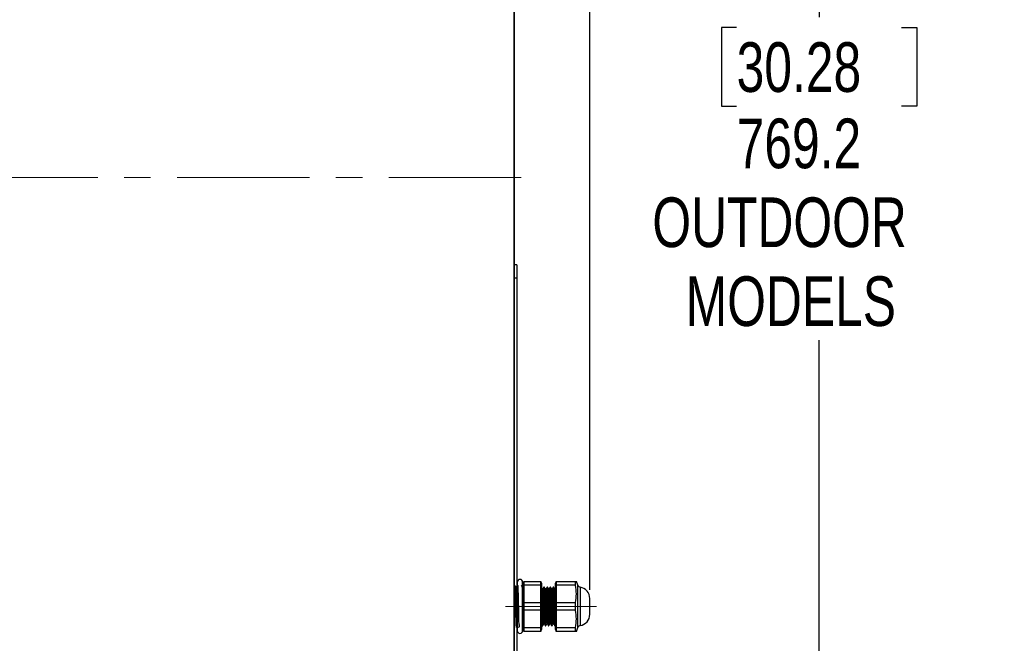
# Model space of a CAD drawing. Header units: millimetres. Extents: x 0 to 4205, y 0 to 2970.
# Tile 20 of 34: x 2037 to 2509, y 864 to 1163. Entities that reach past the tile are written whole.
import ezdxf

# ---------------------------------------------------------------- set-up
doc = ezdxf.new("R2010")
doc.units = ezdxf.units.MM
doc.header["$LTSCALE"] = 5
doc.linetypes.add('CENTERX2', pattern=[20.32, 12.7, -2.54, 2.54, -2.54])
doc.layers.add('SLD-0', color=7, linetype='Continuous')
doc.styles.add('SLDTEXTSTYLE0', font='TXT', dxfattribs={"width": 0.75})
doc.dimstyles.new('SLDDIMSTYLE0', dxfattribs={"dimtxt": 23.8125, "dimasz": 16, "dimexe": 0, "dimexo": 0.0625, "dimgap": 5.953125, "dimtad": 0, "dimtih": 1, "dimtoh": 1, "dimdec": 1, "dimrnd": 1e-09, "dimzin": 12, "dimdsep": 46, "dimtxsty": 'SLDTEXTSTYLE0', "dimsah": 1, "dimcen": 0.09, "dimadec": 0, "dimazin": 3, "dimtfac": 1, "dimtdec": 1, "dimtofl": 0, "dimtmove": 0, "dimatfit": 3, "dimfxl": 1, "dimfrac": 2, "dimtolj": 1, "dimtzin": 12, "dimarcsym": 0})
doc.dimstyles.new('SLDDIMSTYLE1', dxfattribs={"dimtxt": 23.8125, "dimasz": 16, "dimexe": 0, "dimexo": 0.0625, "dimgap": 5.953125, "dimtad": 0, "dimtih": 1, "dimtoh": 1, "dimdec": 1, "dimrnd": 1e-09, "dimzin": 12, "dimdsep": 46, "dimtxsty": 'SLDTEXTSTYLE0', "dimsah": 1, "dimcen": 0.09, "dimadec": 0, "dimazin": 3, "dimtfac": 1, "dimtdec": 1, "dimtmove": 0, "dimatfit": 0, "dimfxl": 1, "dimfrac": 2, "dimtolj": 1, "dimtzin": 12, "dimarcsym": 0})

# ---------------------------------------------------------------- blocks, each defined once
blk = doc.blocks.new('_D_14')
at = {"layer": 'SLD-0', "color": 7, "transparency": 16777216}
for p, q in [((2272.19, 1471.83), (2425.07, 1471.83)), ((2420.07, 1471.83), (2420.07, 1164.04)), ((2380.49, 1159.21), (2373.25, 1159.21)), ((2373.25, 1159.21), (2373.25, 1121.38)), ((2459.65, 1159.21), (2466.89, 1159.21)), ((2466.89, 1159.21), (2466.89, 1121.38)), ((2373.25, 1121.38), (2380.49, 1121.38)), ((2466.89, 1121.38), (2459.65, 1121.38)), ((2420.07, 702.68), (2420.07, 1009.13)), ((2272.19, 702.68), (2425.07, 702.68))]:
    blk.add_line(p, q, dxfattribs=at)
for points in [[(2420.07, 1471.83), (2417.32, 1455.83), (2422.82, 1455.83)], [(2420.07, 702.68), (2422.82, 718.68), (2417.32, 718.68)]]:
    blk.add_solid(points, dxfattribs=at)
at = {"layer": 'SLD-0', "color": 7, "transparency": 16777216, "char_height": 23.812, "attachment_point": 1, "style": 'SLDTEXTSTYLE0'}
for s, insert in [('30.28', (2380.49, 1152.07)), ('769.2', (2380.49, 1115.49)), ('OUTDOOR', (2340.06, 1077.66)), ('MODELS', (2356.08, 1039.82))]:
    blk.add_mtext(s, dxfattribs=dict(at, insert=insert))
blk = doc.blocks.new('_D_18')
at = {"layer": 'SLD-0', "color": 7, "transparency": 16777216}
for p, q in [((2395.2, 1601.68), (2387.96, 1601.68)), ((2387.96, 1601.68), (2387.96, 1563.85)), ((2456.76, 1601.68), (2464, 1601.68)), ((2464, 1601.68), (2464, 1563.85)), ((2387.96, 1563.85), (2395.2, 1563.85)), ((2464, 1563.85), (2456.76, 1563.85)), ((2273.54, 1470.18), (2273.54, 1532.27)), ((2310.07, 889.52), (2310.07, 1532.27)), ((2273.54, 1527.27), (2243.54, 1527.27)), ((2273.54, 1527.27), (2310.07, 1527.27)), ((2310.07, 1527.27), (2471.25, 1527.27))]:
    blk.add_line(p, q, dxfattribs=at)
for points in [[(2273.54, 1527.27), (2257.54, 1530.02), (2257.54, 1524.52)], [(2310.07, 1527.27), (2326.07, 1524.52), (2326.07, 1530.02)]]:
    blk.add_solid(points, dxfattribs=at)
at = {"layer": 'SLD-0', "color": 7, "transparency": 16777216, "char_height": 23.812, "attachment_point": 1, "style": 'SLDTEXTSTYLE0'}
for s, insert in [('1.44', (2395.2, 1594.54)), ('2X', (2343.8, 1557.96)), ('36.5', (2395.2, 1557.96))]:
    blk.add_mtext(s, dxfattribs=dict(at, insert=insert))

msp = doc.modelspace()

# ---------------------------------------------------------------- linework, layer by layer
at = {"color": 7, "linetype": 'Continuous', "lineweight": 25}
for p, q in [((2273.544604, 1465.17942), (2273.544604, 709.326204)), ((2275.068604, 1045.304693), (2273.544604, 1045.304693)), ((2275.068604, 1045.304693), (2275.068604, 1038.954712)), ((2275.068604, 1038.954712), (2275.068604, 769.714705)), ((2275.285649, 893.184341), (2275.285649, 869.867138)), ((2277.848758, 869.867138), (2277.848758, 893.184341)), ((2278.228157, 893.527231), (2278.065804, 892.606489)), ((2278.391845, 893.527231), (2278.391845, 891.692794)), ((2278.391845, 893.527231), (2286.585736, 893.527231)), ((2286.585736, 891.692794), (2286.585736, 893.527231)), ((2286.911777, 892.606489), (2286.749424, 893.527231)), ((2293.833917, 893.527231), (2293.671563, 892.606489)), ((2293.997604, 893.527231), (2293.997604, 891.692794)), ((2293.997604, 893.527231), (2303.271098, 893.527231)), ((2303.271098, 891.692794), (2303.271098, 893.527231)), ((2304.292994, 891.647927), (2303.608978, 893.527231)), ((2277.845222, 890.702523), (2277.673579, 890.702523)), ((2278.065804, 870.44499), (2278.065804, 892.606489)), ((2278.391845, 891.692794), (2278.391845, 883.360169)), ((2286.585736, 891.692794), (2278.391845, 891.692794)), ((2286.585736, 883.360169), (2286.585736, 891.692794)), ((2286.911777, 892.606489), (2286.911777, 870.44499)), ((2288.233835, 890.794195), (2288.046454, 890.794195)), ((2289.733835, 890.794195), (2289.546454, 890.794195)), ((2291.233836, 890.794195), (2291.046454, 890.794195)), ((2292.733835, 890.794195), (2292.546455, 890.794195)), ((2293.484043, 889.819912), (2293.301832, 889.819912)), ((2293.633945, 890.086076), (2293.478753, 889.817662)), ((2293.671563, 870.44499), (2293.671563, 892.606489)), ((2293.997604, 891.692794), (2293.997604, 883.360169)), ((2303.271098, 891.692794), (2293.997604, 891.692794)), ((2278.391845, 883.360169), (2278.391845, 879.691295)), ((2278.391845, 883.360169), (2286.585736, 883.360169)), ((2286.585736, 879.691295), (2286.585736, 883.360169)), ((2293.997604, 883.360169), (2293.997604, 879.691295)), ((2293.997604, 883.360169), (2303.271098, 883.360169)), ((2303.271098, 879.691295), (2303.271098, 883.360169)), ((2310.069805, 877.723358), (2310.069805, 885.328121)), ((2286.585736, 879.691295), (2278.391845, 879.691295)), ((2278.391845, 879.691295), (2278.391845, 871.35867)), ((2286.585736, 871.35867), (2286.585736, 879.691295)), ((2303.271098, 879.691295), (2293.997604, 879.691295)), ((2293.997604, 879.691295), (2293.997604, 871.35867)), ((2277.703616, 871.467105), (2277.690619, 871.426649)), ((2278.065804, 870.44499), (2278.228157, 869.524232)), ((2278.391845, 871.35867), (2278.391845, 869.524232)), ((2278.391845, 871.35867), (2286.585736, 871.35867)), ((2286.585736, 869.524232), (2278.391845, 869.524232)), ((2286.585736, 869.524232), (2286.585736, 871.35867)), ((2286.749424, 869.524232), (2286.911777, 870.44499)), ((2287.296805, 872.257269), (2287.484349, 872.257269)), ((2288.796806, 872.257269), (2288.984348, 872.257269)), ((2290.296805, 872.257269), (2290.484348, 872.257269)), ((2291.796805, 872.257269), (2291.984348, 872.257269)), ((2292.546542, 873.231552), (2292.72891, 873.231552)), ((2293.296805, 872.257269), (2293.484349, 872.257269)), ((2293.671563, 870.44499), (2293.833917, 869.524232)), ((2293.997604, 871.35867), (2293.997604, 869.524232)), ((2293.997604, 871.35867), (2303.271098, 871.35867)), ((2303.271098, 869.524232), (2293.997604, 869.524232)), ((2303.271098, 869.524232), (2303.271098, 871.35867)), ((2303.605923, 869.524232), (2303.271098, 869.524232)), ((2303.608978, 869.524232), (2304.292994, 871.403552))]:
    msp.add_line(p, q, dxfattribs=at)
at = {"color": 8, "linetype": 'Continuous', "lineweight": 25}
for p, q in [((2275.068604, 1038.954712), (2273.544604, 1038.954712)), ((2304.292994, 871.403552), (2304.292994, 891.647927)), ((2305.411393, 890.734202), (2305.411393, 872.317276)), ((2277.853092, 871.46636), (2277.848758, 871.455214))]:
    msp.add_line(p, q, dxfattribs=at)
at = {"color": 7, "linetype": 'Continuous', "lineweight": 25}
for centre, radius, start, end in [((2276.567204, 893.184336), 1.281555, 0, 180), ((2305.620065, 892.130935), 1.41224, 200, 261.5028547), ((2304.603724, 885.328116), 5.46608, 0, 81.5028547), ((2304.603724, 877.723356), 5.46608, 278.4971453, 0), ((2276.567204, 869.867136), 1.281555, 180, 0), ((2305.620065, 870.920538), 1.41224, 98.4971453, 160)]:
    msp.add_arc(centre, radius, start, end, dxfattribs=at)
for points, knots in [([(2303.271098, 893.527231), (2303.494249, 893.527231), (2303.719436, 893.527231), (2303.60694, 893.527231), (2303.605923, 893.527231)], [0, 0, 0, 0, 0.9909606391, 1, 1, 1, 1]), ([(2274.83882, 871.845088), (2274.828507, 871.913291), (2274.792971, 872.148296), (2274.732312, 873.703041), (2274.656454, 876.27015), (2274.580343, 879.495915), (2274.504165, 882.932858), (2274.428476, 886.207664), (2274.352926, 888.975713), (2274.277149, 890.811682), (2274.220229, 891.653742), (2274.188643, 891.491498), (2274.182437, 891.459621)], [0, 0, 0, 0, 0.0472882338, 0.1629394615, 0.2785684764, 0.3941724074, 0.509747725, 0.6252905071, 0.7408047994, 0.8562971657, 0.9717654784, 1, 1, 1, 1]), ([(2274.303152, 891.429982), (2274.319639, 891.403019), (2274.361474, 891.334599), (2274.428745, 889.947773), (2274.504375, 887.59492), (2274.57991, 884.511911), (2274.65567, 881.101728), (2274.731697, 877.738592), (2274.807846, 874.786927), (2274.883605, 872.648933), (2274.947341, 871.513292), (2274.986052, 871.580146), (2274.999521, 871.603406)], [0, 0, 0, 0, 0.0707606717, 0.1795550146, 0.2883796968, 0.3972316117, 0.5061037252, 0.6149990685, 0.723920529, 0.8328714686, 0.9418518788, 1, 1, 1, 1]), ([(2274.888237, 871.497519), (2275.454641, 871.506291), (2276.742507, 871.526236), (2276.026728, 872.855941), (2276.136688, 875.151349), (2276.011109, 878.195468), (2275.948924, 881.605661), (2275.869585, 885.007512), (2275.794498, 888.014407), (2275.718035, 890.287903), (2275.642247, 891.571646), (2275.566706, 891.721409), (2275.491013, 890.72081), (2275.415029, 888.683192), (2275.338836, 885.838772), (2275.262842, 882.509795), (2275.187306, 879.068964), (2275.111667, 875.915998), (2275.035743, 873.363379), (2274.959613, 871.85972), (2274.907585, 871.255315), (2274.881153, 871.486978), (2274.879951, 871.497519)], [0, 0, 0, 0, 0.041767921, 0.0949699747, 0.148158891, 0.2013329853, 0.2544936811, 0.3076444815, 0.360784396, 0.4139114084, 0.4670241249, 0.5201223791, 0.5732105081, 0.6262880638, 0.6793533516, 0.7324043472, 0.7854407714, 0.8384660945, 0.891481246, 0.9444844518, 0.9974740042, 1, 1, 1, 1]), ([(2275.285649, 884.966648), (2275.274781, 885.379177), (2275.243291, 886.574538), (2275.191167, 888.193536), (2275.129277, 889.711778), (2275.088016, 890.184422), (2275.067387, 890.420727)], [0, 0, 0, 0, 0.149439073, 0.4330209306, 0.7165304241, 1, 1, 1, 1]), ([(2275.285649, 891.080923), (2275.282665, 891.075762), (2275.210282, 890.950589), (2275.137952, 890.825383), (2275.068604, 890.705339)], [0, 0, 0, 0, 0.0412288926, 1, 1, 1, 1]), ([(2277.679793, 890.691764), (2277.591379, 890.844753), (2277.414545, 891.150738), (2277.237725, 891.456743), (2277.149313, 891.60975)], [0, 0, 0, 0, 0.4999862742, 1, 1, 1, 1]), ([(2287.30556, 889.813475), (2287.21181, 889.975766), (2287.080512, 890.203056), (2286.9493, 890.42998), (2286.911777, 890.494875)], [0, 0, 0, 0, 0.7140257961, 1, 1, 1, 1]), ([(2287.484349, 872.341953), (2287.478713, 872.316043), (2287.447332, 872.171776), (2287.387679, 872.895316), (2287.308108, 874.492378), (2287.232598, 876.927195), (2287.149892, 879.822943), (2287.07595, 882.921052), (2286.994149, 885.8528), (2286.940135, 887.572056), (2286.913517, 888.306394), (2286.911777, 888.354398)], [0, 0, 0, 0, 0.0301573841, 0.167922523, 0.3054549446, 0.4415539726, 0.5800656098, 0.7155906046, 0.853956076, 0.9904531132, 1, 1, 1, 1]), ([(2287.484042, 889.819912), (2287.453014, 889.819897), (2287.392315, 889.819867), (2287.331541, 889.819897), (2287.301835, 889.819912)], [0, 0, 0, 0, 0.5111884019, 1, 1, 1, 1]), ([(2288.047072, 873.279981), (2288.043846, 873.264223), (2288.014762, 873.122163), (2287.958624, 873.706764), (2287.877936, 875.046947), (2287.803229, 877.170563), (2287.729986, 879.437037), (2287.67653, 881.34455), (2287.623826, 883.2471), (2287.556241, 885.397734), (2287.479684, 887.630776), (2287.4014, 889.134681), (2287.341439, 889.846608), (2287.31071, 889.757797), (2287.30567, 889.743231)], [0, 0, 0, 0, 0.0132485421, 0.1194434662, 0.2260342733, 0.3310108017, 0.4381355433, 0.5066257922, 0.5538727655, 0.6608301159, 0.7663431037, 0.8723232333, 0.9790586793, 1, 1, 1, 1]), ([(2288.042528, 890.792734), (2287.948779, 890.630267), (2287.760832, 890.304555), (2287.57293, 889.980218), (2287.478754, 889.817662)], [0, 0, 0, 0, 0.4988055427, 1, 1, 1, 1]), ([(2288.220847, 873.266614), (2288.196004, 873.385708), (2288.14488, 873.630785), (2288.065389, 875.073471), (2287.990783, 877.163802), (2287.907826, 879.730623), (2287.833555, 882.497333), (2287.751599, 885.18354), (2287.695646, 886.773517), (2287.643797, 888.102676), (2287.588409, 889.14245), (2287.52576, 889.861742), (2287.49196, 889.750899), (2287.483823, 889.724217)], [0, 0, 0, 0, 0.1013827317, 0.2086314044, 0.3142553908, 0.4220418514, 0.527529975, 0.6349760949, 0.7453852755, 0.7519225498, 0.8585568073, 0.9659510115, 1, 1, 1, 1]), ([(2288.796806, 872.310109), (2288.793669, 872.293038), (2288.764675, 872.13527), (2288.708626, 872.788704), (2288.627923, 874.285667), (2288.553282, 876.65958), (2288.470299, 879.517563), (2288.396161, 882.61229), (2288.314676, 885.576188), (2288.236689, 888.124379), (2288.159733, 889.913645), (2288.091801, 890.809682), (2288.05425, 890.704401), (2288.042248, 890.670753)], [0, 0, 0, 0, 0.0126567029, 0.116970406, 0.2216728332, 0.3247899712, 0.4300170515, 0.5330016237, 0.6378966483, 0.7419097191, 0.8456406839, 0.9506669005, 1, 1, 1, 1]), ([(2288.984348, 872.341953), (2288.978712, 872.316043), (2288.947331, 872.171776), (2288.887681, 872.895316), (2288.808107, 874.492375), (2288.732605, 876.927207), (2288.649867, 879.822896), (2288.576041, 882.921224), (2288.493805, 885.852149), (2288.417176, 888.345521), (2288.338868, 890.038495), (2288.275732, 890.840842), (2288.241962, 890.717065), (2288.233835, 890.687279)], [0, 0, 0, 0, 0.02303162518, 0.12824482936, 0.23328030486, 0.33722107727, 0.44300439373, 0.54650676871, 0.65217845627, 0.75642319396, 0.86112957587, 0.96658195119, 1, 1, 1, 1]), ([(2288.805559, 889.813475), (2288.711762, 889.975822), (2288.523807, 890.301137), (2288.335943, 890.626049), (2288.241832, 890.788815)], [0, 0, 0, 0, 0.4990442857, 1, 1, 1, 1]), ([(2288.984043, 889.819912), (2288.952957, 889.819904), (2288.892236, 889.81989), (2288.831484, 889.819905), (2288.801834, 889.819912)], [0, 0, 0, 0, 0.5119538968, 1, 1, 1, 1]), ([(2289.546988, 873.279608), (2289.54379, 873.264005), (2289.514735, 873.122246), (2289.458624, 873.706855), (2289.377937, 875.046923), (2289.303229, 877.170569), (2289.229986, 879.437036), (2289.176529, 881.34455), (2289.123828, 883.247099), (2289.056239, 885.397735), (2288.979685, 887.630773), (2288.9014, 889.134695), (2288.84143, 889.846649), (2288.810698, 889.757777), (2288.805652, 889.743186)], [0, 0, 0, 0, 0.0131353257, 0.1193398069, 0.2259402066, 0.3309261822, 0.4380605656, 0.5065569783, 0.5538082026, 0.6607751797, 0.766297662, 0.8722873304, 0.9790323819, 1, 1, 1, 1]), ([(2289.542527, 890.792734), (2289.448725, 890.630262), (2289.260782, 890.304732), (2289.072876, 889.980214), (2288.978755, 889.817662)], [0, 0, 0, 0, 0.49909949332, 1, 1, 1, 1]), ([(2289.720821, 873.266793), (2289.695986, 873.385856), (2289.64487, 873.630914), (2289.56539, 875.07348), (2289.490783, 877.1638), (2289.407827, 879.730624), (2289.333555, 882.497333), (2289.2516, 885.18354), (2289.195645, 886.773517), (2289.143797, 888.102676), (2289.08841, 889.142458), (2289.025759, 889.861741), (2288.991957, 889.750902), (2288.983819, 889.724217)], [0, 0, 0, 0, 0.1013505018, 0.2086022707, 0.3142293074, 0.4220188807, 0.5275100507, 0.6349592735, 0.7453716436, 0.7519091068, 0.8585464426, 0.9659437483, 1, 1, 1, 1]), ([(2290.296805, 872.310109), (2290.293668, 872.293038), (2290.264674, 872.13527), (2290.208626, 872.788704), (2290.127924, 874.285667), (2290.05328, 876.65958), (2289.9703, 879.517563), (2289.896162, 882.612289), (2289.814675, 885.57619), (2289.73669, 888.124373), (2289.659732, 889.913667), (2289.591791, 890.809756), (2289.55423, 890.704411), (2289.542219, 890.670724)], [0, 0, 0, 0, 0.0126561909, 0.1169656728, 0.221663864, 0.3247768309, 0.4299996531, 0.5329800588, 0.6378708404, 0.7418797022, 0.8456064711, 0.9506284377, 1, 1, 1, 1]), ([(2290.484348, 872.341953), (2290.478713, 872.316043), (2290.447334, 872.171776), (2290.387679, 872.895316), (2290.308106, 874.492375), (2290.232606, 876.927207), (2290.149867, 879.822896), (2290.076042, 882.921224), (2289.993804, 885.852149), (2289.917178, 888.345522), (2289.838866, 890.038495), (2289.775734, 890.840842), (2289.741962, 890.717065), (2289.733835, 890.687279)], [0, 0, 0, 0, 0.02303162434, 0.12824483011, 0.23328030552, 0.33722107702, 0.44300439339, 0.54650676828, 0.6521784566, 0.75642319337, 0.86112957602, 0.96658195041, 1, 1, 1, 1]), ([(2290.305559, 889.813475), (2290.211709, 889.97589), (2290.023765, 890.301141), (2289.83589, 890.626118), (2289.741832, 890.788815)], [0, 0, 0, 0, 0.4993549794, 1, 1, 1, 1]), ([(2290.484043, 889.819912), (2290.452901, 889.819912), (2290.392169, 889.819912), (2290.331428, 889.819912), (2290.301833, 889.819912)], [0, 0, 0, 0, 0.5127791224, 1, 1, 1, 1]), ([(2291.046904, 873.27925), (2291.043734, 873.263796), (2291.014705, 873.122292), (2290.958624, 873.706962), (2290.877935, 875.046895), (2290.80323, 877.170577), (2290.729985, 879.437035), (2290.676531, 881.34455), (2290.623825, 883.247099), (2290.556241, 885.397737), (2290.479684, 887.630767), (2290.4014, 889.134718), (2290.341425, 889.846666), (2290.310686, 889.757766), (2290.305635, 889.743156)], [0, 0, 0, 0, 0.013022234, 0.1192362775, 0.2258462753, 0.3308417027, 0.4379857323, 0.5064883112, 0.5537437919, 0.6607203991, 0.7662523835, 0.8722515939, 0.9790062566, 1, 1, 1, 1]), ([(2291.042527, 890.792734), (2290.948673, 890.630252), (2290.76074, 890.304902), (2290.572824, 889.980204), (2290.478755, 889.817662)], [0, 0, 0, 0, 0.4994053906, 1, 1, 1, 1]), ([(2291.220795, 873.266972), (2291.195969, 873.386004), (2291.144863, 873.631042), (2291.06539, 875.073488), (2290.990782, 877.163797), (2290.907826, 879.730624), (2290.833555, 882.497333), (2290.751598, 885.18354), (2290.695646, 886.773517), (2290.643798, 888.102676), (2290.588408, 889.142458), (2290.525758, 889.861754), (2290.491955, 889.750895), (2290.483816, 889.724202)], [0, 0, 0, 0, 0.1013185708, 0.2085736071, 0.3142038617, 0.4219967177, 0.5274911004, 0.6349435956, 0.7453593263, 0.7518969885, 0.8585375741, 0.9659381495, 1, 1, 1, 1]), ([(2291.796805, 872.310109), (2291.793668, 872.293038), (2291.764678, 872.13527), (2291.708623, 872.788704), (2291.627925, 874.285667), (2291.553281, 876.65958), (2291.470299, 879.517563), (2291.396161, 882.612289), (2291.314676, 885.576192), (2291.236688, 888.124367), (2291.159734, 889.91369), (2291.091782, 890.80983), (2291.05421, 890.70442), (2291.042188, 890.670694)], [0, 0, 0, 0, 0.01265567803, 0.11696094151, 0.22165489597, 0.32476369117, 0.42998225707, 0.53295849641, 0.63784503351, 0.74184968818, 0.84557225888, 0.95058997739, 1, 1, 1, 1]), ([(2291.984348, 872.341953), (2291.978712, 872.316043), (2291.947333, 872.171776), (2291.887678, 872.895316), (2291.808107, 874.492375), (2291.732606, 876.927207), (2291.649868, 879.822896), (2291.576042, 882.921224), (2291.493806, 885.852149), (2291.417177, 888.345521), (2291.338868, 890.038495), (2291.275733, 890.840842), (2291.241962, 890.717065), (2291.233836, 890.687279)], [0, 0, 0, 0, 0.02303162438, 0.12824483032, 0.23328030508, 0.33722107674, 0.44300439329, 0.54650676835, 0.652178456, 0.75642319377, 0.86112957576, 0.96658195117, 1, 1, 1, 1]), ([(2291.80556, 889.813475), (2291.711655, 889.975959), (2291.523721, 890.301144), (2291.335837, 890.626186), (2291.241832, 890.788815)], [0, 0, 0, 0, 0.4996665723, 1, 1, 1, 1]), ([(2291.984042, 889.819912), (2291.952846, 889.819912), (2291.89211, 889.819912), (2291.831373, 889.819912), (2291.801833, 889.819912)], [0, 0, 0, 0, 0.5136350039, 1, 1, 1, 1]), ([(2292.546783, 873.278729), (2292.543653, 873.263491), (2292.514669, 873.122362), (2292.458623, 873.707117), (2292.377938, 875.046854), (2292.303228, 877.170588), (2292.229985, 879.437033), (2292.176529, 881.34455), (2292.123828, 883.247099), (2292.056238, 885.397738), (2291.979687, 887.630763), (2291.901398, 889.134731), (2291.841419, 889.846707), (2291.810675, 889.757745), (2291.805617, 889.743111)], [0, 0, 0, 0, 0.0128578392, 0.1190869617, 0.2257120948, 0.3307224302, 0.4378816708, 0.5063939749, 0.5536561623, 0.6606479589, 0.7661949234, 0.8722091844, 0.9789790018, 1, 1, 1, 1]), ([(2292.542526, 890.792734), (2292.448619, 890.630243), (2292.260696, 890.305072), (2292.072771, 889.980194), (2291.978754, 889.817662)], [0, 0, 0, 0, 0.4997124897, 1, 1, 1, 1]), ([(2292.720769, 873.267151), (2292.695951, 873.386152), (2292.644853, 873.63117), (2292.565389, 875.073497), (2292.490784, 877.163795), (2292.407827, 879.730625), (2292.333556, 882.497333), (2292.2516, 885.18354), (2292.195645, 886.773517), (2292.143797, 888.102676), (2292.088411, 889.142461), (2292.025757, 889.861753), (2291.991953, 889.750896), (2291.983813, 889.724202)], [0, 0, 0, 0, 0.1012868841, 0.2085453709, 0.3141790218, 0.4219753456, 0.5274731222, 0.6349290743, 0.7453483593, 0.7518862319, 0.8585302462, 0.9659342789, 1, 1, 1, 1]), ([(2293.296805, 872.310109), (2293.293668, 872.293038), (2293.264677, 872.13527), (2293.208626, 872.788704), (2293.127923, 874.285667), (2293.05328, 876.65958), (2292.970301, 879.517563), (2292.896163, 882.612288), (2292.814674, 885.576193), (2292.736691, 888.124361), (2292.659733, 889.913712), (2292.59177, 890.809905), (2292.55419, 890.70443), (2292.54216, 890.670664)], [0, 0, 0, 0, 0.0126551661, 0.1169562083, 0.2216459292, 0.3247505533, 0.429964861, 0.5329369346, 0.6378192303, 0.7418196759, 0.8455380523, 0.9505515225, 1, 1, 1, 1]), ([(2293.484349, 872.341953), (2293.478713, 872.316043), (2293.44733, 872.171776), (2293.387681, 872.895316), (2293.308105, 874.492375), (2293.232606, 876.927207), (2293.149867, 879.822896), (2293.076041, 882.921224), (2292.993805, 885.852149), (2292.917176, 888.345521), (2292.838868, 890.038495), (2292.775732, 890.840842), (2292.741962, 890.717065), (2292.733835, 890.687279)], [0, 0, 0, 0, 0.023031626, 0.1282448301, 0.2332803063, 0.3372210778, 0.4430043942, 0.5465067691, 0.6521784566, 0.7564231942, 0.861129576, 0.9665819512, 1, 1, 1, 1]), ([(2293.305559, 889.813475), (2293.211602, 889.976028), (2293.023679, 890.301148), (2292.835783, 890.626255), (2292.741831, 890.788815)], [0, 0, 0, 0, 0.4999776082, 1, 1, 1, 1]), ([(2293.671563, 881.525732), (2293.660358, 881.929497), (2293.623786, 883.247301), (2293.556255, 885.39767), (2293.479681, 887.630776), (2293.401402, 889.134748), (2293.341411, 889.846725), (2293.310663, 889.757734), (2293.3056, 889.743082)], [0, 0, 0, 0, 0.0957441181, 0.3124889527, 0.5263068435, 0.7410713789, 0.9573665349, 1, 1, 1, 1]), ([(2303.271098, 883.360169), (2303.438967, 884.735704), (2303.777911, 887.513052), (2303.441098, 890.290786), (2303.271098, 891.692794)], [0, 0, 0, 0, 0.4952689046, 1, 1, 1, 1]), ([(2275.285649, 878.067664), (2275.277824, 878.35165), (2275.249375, 879.384093), (2275.200296, 881.416843), (2275.138403, 883.879713), (2275.094512, 885.620214), (2275.071241, 886.34525), (2275.068604, 886.427409)], [0, 0, 0, 0, 0.1082074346, 0.3933920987, 0.6784999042, 0.963568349, 1, 1, 1, 1]), ([(2287.296805, 872.310109), (2287.293668, 872.293038), (2287.264675, 872.135271), (2287.208624, 872.788635), (2287.127934, 874.285913), (2287.05324, 876.658673), (2286.976351, 879.31718), (2286.931333, 881.133837), (2286.911777, 881.922982)], [0, 0, 0, 0, 0.0247765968, 0.2289797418, 0.4339438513, 0.6358046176, 0.8417957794, 1, 1, 1, 1]), ([(2303.271098, 871.35867), (2303.438967, 872.734204), (2303.777911, 875.511553), (2303.441098, 878.289286), (2303.271098, 879.691295)], [0, 0, 0, 0, 0.4952689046, 1, 1, 1, 1]), ([(2275.068604, 871.57265), (2275.143819, 871.702823), (2275.305973, 871.983457), (2275.468142, 872.26408), (2275.55509, 872.414536)], [0, 0, 0, 0, 0.4638507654, 1, 1, 1, 1]), ([(2277.854981, 871.419228), (2277.943357, 871.572268), (2278.032752, 871.727072), (2278.122273, 871.8818), (2278.123293, 871.883563)], [0, 0, 0, 0, 0.9886038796, 1, 1, 1, 1]), ([(2286.911777, 872.915036), (2286.942184, 872.862399), (2287.066333, 872.647485), (2287.190449, 872.432909), (2287.284167, 872.270889)], [0, 0, 0, 0, 0.2449246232, 1, 1, 1, 1]), ([(2287.500595, 872.281305), (2287.59476, 872.44458), (2287.782625, 872.770326), (2287.970541, 873.094488), (2288.064267, 873.256169)], [0, 0, 0, 0, 0.5012362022, 1, 1, 1, 1]), ([(2288.046542, 873.231552), (2288.077956, 873.231559), (2288.13876, 873.231574), (2288.199532, 873.231559), (2288.228906, 873.231552)], [0, 0, 0, 0, 0.5166461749, 1, 1, 1, 1]), ([(2288.220497, 873.24611), (2288.314612, 873.083205), (2288.502523, 872.757945), (2288.690392, 872.433057), (2288.784167, 872.270889)], [0, 0, 0, 0, 0.5008481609, 1, 1, 1, 1]), ([(2289.000595, 872.281305), (2289.094705, 872.444384), (2289.282577, 872.76994), (2289.470487, 873.094293), (2289.564268, 873.256169)], [0, 0, 0, 0, 0.5009269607, 1, 1, 1, 1]), ([(2289.546542, 873.231552), (2289.5779, 873.231559), (2289.638694, 873.231574), (2289.699477, 873.231559), (2289.728908, 873.231552)], [0, 0, 0, 0, 0.5158146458, 1, 1, 1, 1]), ([(2289.720497, 873.24611), (2289.814555, 873.08333), (2290.002459, 872.758137), (2290.190335, 872.433182), (2290.284167, 872.270889)], [0, 0, 0, 0, 0.5005653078, 1, 1, 1, 1]), ([(2290.500594, 872.281305), (2290.59465, 872.444189), (2290.782528, 872.769555), (2290.970432, 873.094098), (2291.064268, 873.256169)], [0, 0, 0, 0, 0.50061678, 1, 1, 1, 1]), ([(2291.046541, 873.231552), (2291.077845, 873.231552), (2291.138635, 873.231552), (2291.199423, 873.231552), (2291.228909, 873.231552)], [0, 0, 0, 0, 0.51494919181, 1, 1, 1, 1]), ([(2291.220497, 873.24611), (2291.3145, 873.083461), (2291.502403, 872.758338), (2291.69028, 872.433313), (2291.784167, 872.270889)], [0, 0, 0, 0, 0.5002706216, 1, 1, 1, 1]), ([(2292.000595, 872.281305), (2292.094594, 872.443999), (2292.282473, 872.76918), (2292.470375, 873.093908), (2292.564267, 873.256169)], [0, 0, 0, 0, 0.5003172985, 1, 1, 1, 1]), ([(2292.720497, 873.24611), (2292.814444, 873.083592), (2293.002347, 872.75854), (2293.190224, 872.433444), (2293.284167, 872.270889)], [0, 0, 0, 0, 0.4999761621, 1, 1, 1, 1])]:
    msp.add_open_spline(points, degree=3, knots=knots, dxfattribs=at)
at = {"layer": 'SLD-0', "color": 7}
msp.add_line((2273.844604, 1465.179404), (2273.844604, 709.326204), dxfattribs=at)
at = {"layer": 'SLD-0', "color": 7, "linetype": 'CENTERX2', "lineweight": 18}
for p, q in [((2277.194604, 1087.252804), (1812.401002, 1087.252804)), ((2313.271098, 881.525736), (2269.652526, 881.525736))]:
    msp.add_line(p, q, dxfattribs=at)

# ---------------------------------------------------------------- dimensions: what is measured, and where the dimension line sits
at = {"layer": 'SLD-0', "color": 7}
dim = msp.add_linear_dim(base=(2310.069804, 1566.888774), p1=(2273.544604, 1465.179404), p2=(2310.069804, 884.522936), text='2X<>', dimstyle='SLDDIMSTYLE1', dxfattribs=at)
dim.commit()
dim.dimension.update_dxf_attribs({"geometry": '_D_18', "text_midpoint": (2407.524559, 1566.888774), "dimtype": 160})
dim = msp.add_linear_dim(base=(2420.069804, 702.676204), p1=(2267.194604, 1471.829404), p2=(2267.194604, 702.676204), angle=90, text='<>\\POUTDOOR\\PMODELS', dimstyle='SLDDIMSTYLE0', dxfattribs=at)
dim.commit()
dim.dimension.update_dxf_attribs({"geometry": '_D_14', "text_midpoint": (2420.069804, 1086.582716), "dimtype": 160})

doc.saveas('drawing.dxf')
